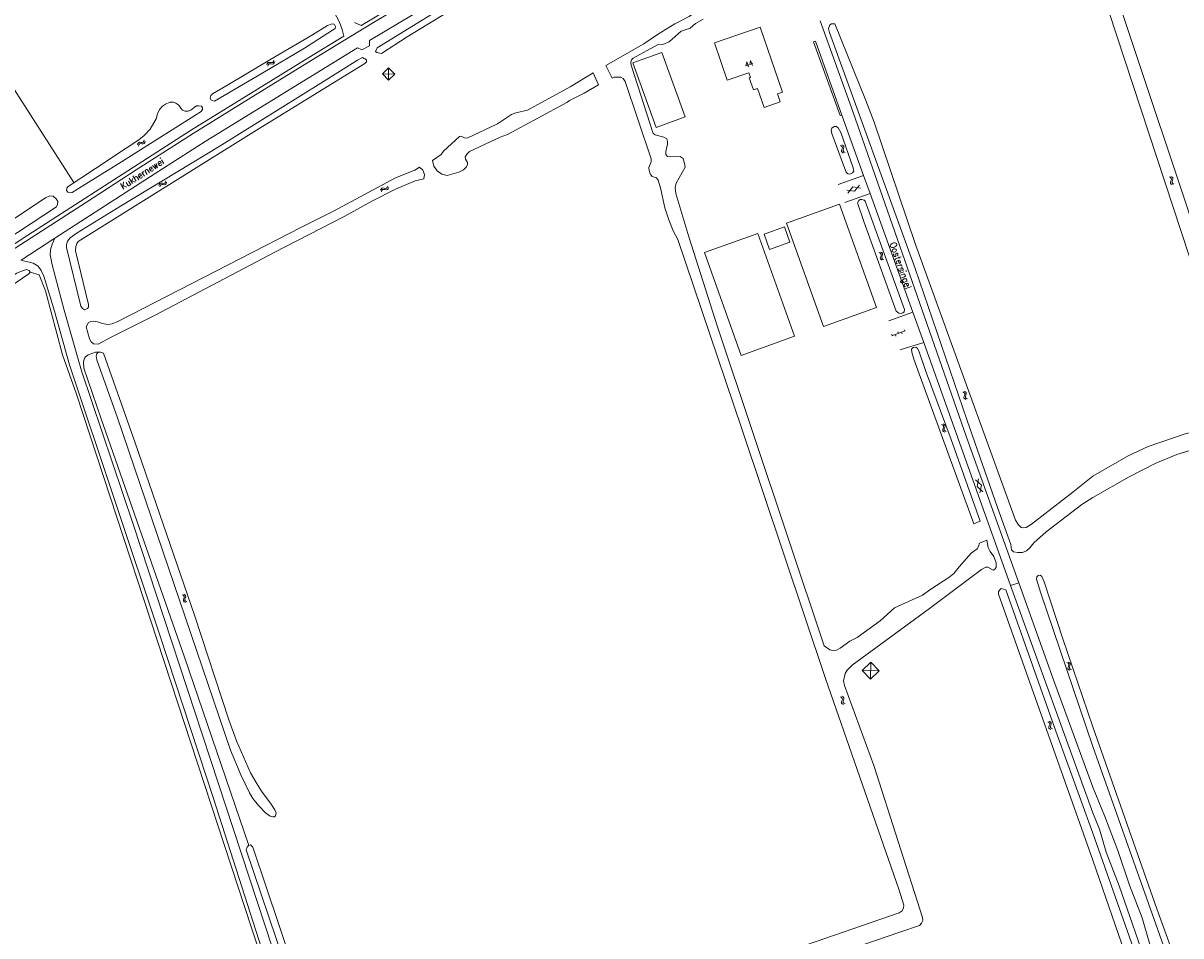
# Model space of a CAD drawing. Header units: metres. Extents: x 189705 to 199106, y 581686 to 588448.
# Tile 247 of 256: x 196676 to 197027, y 583592 to 583869. Entities that reach past the tile are written whole.
import ezdxf
from ezdxf.enums import TextEntityAlignment as Align

# ---------------------------------------------------------------- set-up
doc = ezdxf.new("R2010")
doc.units = ezdxf.units.M
doc.layers.add('B-WA-OG-GBKN-G', color=7, linetype='Continuous', lineweight=18)
doc.styles.add('Style-STANDARD', font='STANDARD.shx')

msp = doc.modelspace()

# ---------------------------------------------------------------- linework, layer by layer
at = {"layer": 'B-WA-OG-GBKN-G'}
for p, q in [((196749.7, 583856.002), (196749.81, 583856.395)), ((196749.81, 583856.395), (196750.006, 583856.657)), ((196749.975, 583855.588), (196750.087, 583855.98)), ((196750.006, 583856.657), (196750.334, 583856.743)), ((196750.087, 583855.98), (196750.286, 583856.241)), ((196750.286, 583856.241), (196750.601, 583856.325)), ((196750.334, 583856.743), (196750.738, 583856.696)), ((196750.601, 583856.325), (196751.014, 583856.283)), ((196750.738, 583856.696), (196751.144, 583856.65)), ((196751.014, 583856.283), (196751.419, 583856.234)), ((196751.144, 583856.65), (196751.463, 583856.731)), ((196751.419, 583856.234), (196751.738, 583856.315)), ((196751.463, 583856.731), (196751.667, 583856.998)), ((196751.667, 583856.998), (196751.779, 583857.391)), ((196751.738, 583856.315), (196751.942, 583856.584)), ((196751.942, 583856.584), (196752.053, 583856.977)), ((196786.594, 583855.057), (196784.716, 583853.228)), ((196788.423, 583853.179), (196784.716, 583853.228)), ((196784.716, 583853.228), (196786.545, 583851.35)), ((196786.545, 583851.35), (196786.594, 583855.057)), ((196786.545, 583851.35), (196788.423, 583853.179)), ((196788.423, 583853.179), (196786.594, 583855.057)), ((196786.545, 583851.35), (196786.545, 583851.35)), ((196710.482, 583831.715), (196710.565, 583832.114)), ((196710.565, 583832.114), (196710.742, 583832.389)), ((196710.742, 583832.389), (196711.063, 583832.498)), ((196710.785, 583831.321), (196710.87, 583831.719)), ((196710.87, 583831.719), (196711.05, 583831.994)), ((196711.05, 583831.994), (196711.359, 583832.099)), ((196711.063, 583832.498), (196711.469, 583832.479)), ((196711.359, 583832.099), (196711.773, 583832.086)), ((196711.469, 583832.479), (196711.877, 583832.461)), ((196711.773, 583832.086), (196712.181, 583832.065)), ((196711.877, 583832.461), (196712.19, 583832.564)), ((196712.181, 583832.065), (196712.493, 583832.169)), ((196712.19, 583832.564), (196712.375, 583832.845)), ((196712.375, 583832.845), (196712.459, 583833.245)), ((196712.493, 583832.169), (196712.678, 583832.451)), ((196712.678, 583832.451), (196712.762, 583832.851)), ((196923.526, 583831.556), (196923.889, 583831.37)), ((196923.889, 583831.37), (196924.107, 583831.124)), ((196923.986, 583831.745), (196924.349, 583831.561)), ((196924.128, 583830.799), (196924.007, 583830.402)), ((196924.107, 583831.124), (196924.128, 583830.799)), ((196924.349, 583831.561), (196924.568, 583831.318)), ((196924.59, 583830.98), (196924.465, 583830.593)), ((196924.568, 583831.318), (196924.59, 583830.98)), ((196924.007, 583830.402), (196923.881, 583830.014)), ((196923.881, 583830.014), (196923.899, 583829.685)), ((196923.899, 583829.685), (196924.123, 583829.434)), ((196924.123, 583829.434), (196924.487, 583829.248)), ((196924.465, 583830.593), (196924.342, 583830.204)), ((196924.342, 583830.204), (196924.36, 583829.875)), ((196924.36, 583829.875), (196924.582, 583829.623)), ((196924.582, 583829.623), (196924.947, 583829.437)), ((196717.267, 583820.022), (196717.592, 583820.117)), ((196717.592, 583820.117), (196717.997, 583820.08)), ((196717.997, 583820.08), (196718.404, 583820.044)), ((196718.404, 583820.044), (196718.721, 583820.134)), ((196718.721, 583820.134), (196718.918, 583820.406)), ((196718.918, 583820.406), (196719.02, 583820.802)), ((196719.203, 583819.999), (196719.305, 583820.395)), ((197023.26, 583821.986), (197023.617, 583821.79)), ((197023.708, 583820.819), (197023.571, 583820.435)), ((197023.571, 583820.435), (197023.581, 583820.106)), ((197023.581, 583820.106), (197023.798, 583819.848)), ((197023.617, 583821.79), (197023.828, 583821.538)), ((197023.84, 583821.212), (197023.708, 583820.819)), ((197023.724, 583822.162), (197024.083, 583821.969)), ((197023.828, 583821.538), (197023.84, 583821.212)), ((197024.172, 583820.998), (197024.038, 583820.612)), ((197024.038, 583820.612), (197024.047, 583820.283)), ((197024.047, 583820.283), (197024.262, 583820.024)), ((197024.083, 583821.969), (197024.295, 583821.72)), ((197024.307, 583821.381), (197024.172, 583820.998)), ((197024.295, 583821.72), (197024.307, 583821.381)), ((196716.978, 583819.36), (196717.077, 583819.755)), ((196717.077, 583819.755), (196717.267, 583820.022)), ((196717.263, 583818.953), (196717.365, 583819.348)), ((196717.365, 583819.348), (196717.557, 583819.614)), ((196717.557, 583819.614), (196717.87, 583819.706)), ((196717.87, 583819.706), (196718.284, 583819.674)), ((196718.284, 583819.674), (196718.69, 583819.636)), ((196718.69, 583819.636), (196719.007, 583819.725)), ((196719.007, 583819.725), (196719.203, 583819.999)), ((196784.146, 583817.952), (196784.279, 583818.337)), ((196784.279, 583818.337), (196784.49, 583818.587)), ((196784.395, 583817.522), (196784.531, 583817.906)), ((196784.49, 583818.587), (196784.822, 583818.653)), ((196784.531, 583817.906), (196784.745, 583818.155)), ((196784.745, 583818.155), (196785.064, 583818.22)), ((196784.822, 583818.653), (196785.223, 583818.582)), ((196785.064, 583818.22), (196785.474, 583818.154)), ((196785.223, 583818.582), (196785.625, 583818.512)), ((196785.474, 583818.154), (196785.875, 583818.081)), ((196785.625, 583818.512), (196785.948, 583818.574)), ((196785.875, 583818.081), (196786.198, 583818.143)), ((196785.948, 583818.574), (196786.168, 583818.829)), ((196786.168, 583818.829), (196786.303, 583819.215)), ((196786.198, 583818.143), (196786.418, 583818.399)), ((196786.418, 583818.399), (196786.553, 583818.785)), ((196925.463, 583818.036), (196927.795, 583817.641)), ((196927.307, 583818.951), (196925.8, 583817.129)), ((196927.307, 583818.951), (196929.64, 583818.555)), ((196929.302, 583819.462), (196927.795, 583817.641)), ((197023.798, 583819.848), (197024.157, 583819.652)), ((197024.262, 583820.024), (197024.621, 583819.829)), ((196935.255, 583799.045), (196935.618, 583798.86)), ((196935.714, 583799.236), (196936.078, 583799.054)), ((196936.078, 583799.054), (196936.298, 583798.811)), ((196935.739, 583797.893), (196935.614, 583797.505)), ((196935.614, 583797.505), (196935.633, 583797.176)), ((196935.618, 583798.86), (196935.837, 583798.615)), ((196935.633, 583797.176), (196935.858, 583796.925)), ((196935.859, 583798.29), (196935.739, 583797.893)), ((196935.837, 583798.615), (196935.859, 583798.29)), ((196935.858, 583796.925), (196936.223, 583796.741)), ((196936.197, 583798.086), (196936.074, 583797.696)), ((196936.074, 583797.696), (196936.094, 583797.367)), ((196936.094, 583797.367), (196936.317, 583797.116)), ((196936.32, 583798.473), (196936.197, 583798.086)), ((196936.298, 583798.811), (196936.32, 583798.473)), ((196936.317, 583797.116), (196936.682, 583796.931)), ((196939.068, 583773.785), (196943.201, 583775.294)), ((196940.963, 583775.009), (196941.135, 583774.539)), ((196942.074, 583774.883), (196942.246, 583774.413)), ((196942.842, 583775.695), (196943.013, 583775.226)), ((196939.085, 583774.323), (196939.256, 583773.853)), ((196940.195, 583774.196), (196940.367, 583773.727)), ((196961.076, 583756.989), (196961.438, 583756.804)), ((196960.615, 583756.803), (196960.977, 583756.614)), ((196961.09, 583755.646), (196960.961, 583755.259)), ((196960.961, 583755.259), (196960.978, 583754.93)), ((196960.977, 583756.614), (196961.193, 583756.368)), ((196960.978, 583754.93), (196961.201, 583754.677)), ((196961.213, 583756.042), (196961.09, 583755.646)), ((196961.193, 583756.368), (196961.213, 583756.042)), ((196961.201, 583754.677), (196961.564, 583754.49)), ((196961.549, 583755.835), (196961.423, 583755.446)), ((196961.423, 583755.446), (196961.44, 583755.118)), ((196961.438, 583756.804), (196961.656, 583756.56)), ((196961.44, 583755.118), (196961.661, 583754.864)), ((196961.676, 583756.221), (196961.549, 583755.835)), ((196961.656, 583756.56), (196961.676, 583756.221)), ((196961.661, 583754.864), (196962.024, 583754.676)), ((196954.185, 583746.934), (196954.547, 583746.745)), ((196954.547, 583746.745), (196954.763, 583746.499)), ((196954.646, 583747.12), (196955.008, 583746.935)), ((196954.763, 583746.499), (196954.783, 583746.173)), ((196955.008, 583746.935), (196955.226, 583746.691)), ((196955.226, 583746.691), (196955.246, 583746.352)), ((196954.66, 583745.777), (196954.531, 583745.39)), ((196954.531, 583745.39), (196954.548, 583745.061)), ((196954.548, 583745.061), (196954.771, 583744.808)), ((196954.783, 583746.173), (196954.66, 583745.777)), ((196954.771, 583744.808), (196955.134, 583744.621)), ((196955.119, 583745.966), (196954.993, 583745.577)), ((196954.993, 583745.577), (196955.01, 583745.249)), ((196955.01, 583745.249), (196955.231, 583744.995)), ((196955.246, 583746.352), (196955.119, 583745.966)), ((196955.231, 583744.995), (196955.594, 583744.807)), ((196964.471, 583730.125), (196966.261, 583728.581)), ((196964.941, 583728.12), (196965.385, 583730.444)), ((196964.941, 583728.12), (196966.733, 583726.576)), ((196965.819, 583726.257), (196966.261, 583728.581)), ((196724.022, 583695.312), (196724.384, 583695.123)), ((196724.497, 583694.155), (196724.368, 583693.768)), ((196724.368, 583693.768), (196724.385, 583693.439)), ((196724.384, 583695.123), (196724.6, 583694.877)), ((196724.483, 583695.498), (196724.845, 583695.313)), ((196724.62, 583694.551), (196724.497, 583694.155)), ((196724.6, 583694.877), (196724.62, 583694.551)), ((196724.956, 583694.344), (196724.83, 583693.955)), ((196724.83, 583693.955), (196724.847, 583693.627)), ((196724.845, 583695.313), (196725.063, 583695.069)), ((196725.083, 583694.73), (196724.956, 583694.344)), ((196725.063, 583695.069), (196725.083, 583694.73)), ((196724.385, 583693.439), (196724.608, 583693.186)), ((196724.608, 583693.186), (196724.971, 583692.999)), ((196724.847, 583693.627), (196725.068, 583693.373)), ((196725.068, 583693.373), (196725.431, 583693.185)), ((196932.712, 583674.922), (196930.095, 583672.359)), ((196932.658, 583669.742), (196932.712, 583674.922)), ((196935.275, 583672.304), (196932.712, 583674.922)), ((196992.152, 583674.742), (196992.511, 583674.55)), ((196992.614, 583673.581), (196992.481, 583673.195)), ((196992.481, 583673.195), (196992.494, 583672.866)), ((196992.494, 583672.866), (196992.715, 583672.611)), ((196992.511, 583674.55), (196992.725, 583674.301)), ((196992.614, 583674.924), (196992.975, 583674.735)), ((196992.741, 583673.975), (196992.614, 583673.581)), ((196992.725, 583674.301), (196992.741, 583673.975)), ((196993.075, 583673.765), (196992.946, 583673.377)), ((196992.946, 583673.377), (196992.958, 583673.049)), ((196992.958, 583673.049), (196993.177, 583672.793)), ((196992.975, 583674.735), (196993.19, 583674.488)), ((196993.206, 583674.15), (196993.075, 583673.765)), ((196993.177, 583672.793), (196993.538, 583672.601)), ((196993.19, 583674.488), (196993.206, 583674.15)), ((196935.275, 583672.304), (196930.095, 583672.359)), ((196930.095, 583672.359), (196932.658, 583669.742)), ((196932.658, 583669.742), (196935.275, 583672.304)), ((196932.658, 583669.742), (196932.658, 583669.742)), ((196992.715, 583672.611), (196993.076, 583672.419)), ((196923.521, 583664.353), (196923.883, 583664.164)), ((196923.994, 583663.196), (196923.866, 583662.809)), ((196923.866, 583662.809), (196923.882, 583662.48)), ((196923.882, 583662.48), (196924.105, 583662.227)), ((196923.883, 583664.164), (196924.099, 583663.917)), ((196923.982, 583664.539), (196924.344, 583664.353)), ((196924.118, 583663.592), (196923.994, 583663.196)), ((196924.099, 583663.917), (196924.118, 583663.592)), ((196924.105, 583662.227), (196924.468, 583662.039)), ((196924.454, 583663.384), (196924.328, 583662.996)), ((196924.328, 583662.996), (196924.344, 583662.667)), ((196924.344, 583664.353), (196924.562, 583664.109)), ((196924.344, 583662.667), (196924.565, 583662.413)), ((196924.581, 583663.771), (196924.454, 583663.384)), ((196924.562, 583664.109), (196924.581, 583663.771)), ((196924.565, 583662.413), (196924.928, 583662.225)), ((196986.387, 583656.791), (196986.746, 583656.599)), ((196986.848, 583655.63), (196986.716, 583655.244)), ((196986.716, 583655.244), (196986.729, 583654.915)), ((196986.746, 583656.599), (196986.96, 583656.35)), ((196986.976, 583656.024), (196986.848, 583655.63)), ((196986.849, 583656.973), (196987.21, 583656.783)), ((196986.96, 583656.35), (196986.976, 583656.024)), ((196987.31, 583655.813), (196987.18, 583655.426)), ((196987.18, 583655.426), (196987.193, 583655.097)), ((196987.21, 583656.783), (196987.425, 583656.537)), ((196987.441, 583656.199), (196987.31, 583655.813)), ((196987.425, 583656.537), (196987.441, 583656.199)), ((196986.729, 583654.915), (196986.949, 583654.66)), ((196986.949, 583654.66), (196987.31, 583654.468)), ((196987.193, 583655.097), (196987.411, 583654.841)), ((196987.411, 583654.841), (196987.772, 583654.65))]:
    msp.add_line(p, q, dxfattribs=at)
at = {"layer": 'B-WA-OG-GBKN-G', "flags": 128}
for points in [[(196747.303, 583906.443), (196762.94, 583882.648), (196768.758, 583874.002), (196770.419, 583871.35), (196771.399, 583869.566), (196772.001, 583868.14), (196772.478, 583866.67)], [(196641.725, 583897.442), (196691.22, 583820.329)], [(196646.354, 583783.152), (196662.224, 583793.203), (196678.193, 583803.587), (196695.011, 583814.388), (196710.074, 583824.179), (196727.346, 583835.21), (196744.125, 583845.599), (196763.064, 583857.287), (196781.491, 583868.494), (196797.208, 583877.985), (196831.483, 583898.531)], [(196782.622, 583860.024), (196782.976, 583859.692), (196784.447, 583859.454), (196792.247, 583864.489), (196832.616, 583889.194), (196846.431, 583897.902), (196848.292, 583899.236), (196848.651, 583899.717), (196848.654, 583900.174), (196848.25, 583900.558), (196847.589, 583900.562), (196840.251, 583896.363), (196783.111, 583861.113), (196782.622, 583860.024)], [(197000, 583898.563), (197027.502, 583816.19), (197041.822, 583772.599), (197043.225, 583768.327), (197047.733, 583754.546), (197047.982, 583753.097), (197047.878, 583752.614), (197047.165, 583752.109), (197044.826, 583751.636), (197044.318, 583751.815), (197043.766, 583753.849), (197000, 583886.98)], [(196685.409, 583803.396), (196715.785, 583823.043), (196731.012, 583832.704), (196777.168, 583861.159), (196778.485, 583860.502), (196780.757, 583861.714), (196780.768, 583863.336), (196828.944, 583892.194)], [(196814.853, 583893.643), (196816.106, 583891.449), (196816.152, 583890.709), (196809.574, 583886.739), (196810.066, 583885.95), (196808.311, 583884.902), (196807.82, 583885.773), (196803.18, 583882.92), (196803.664, 583882.12), (196801.928, 583881.062), (196801.458, 583881.893), (196785.212, 583872.105), (196778.246, 583867.868), (196776.214, 583868.844)], [(196852.461, 583855.832), (196863.907, 583862.36), (196868.038, 583865.181), (196873.338, 583868.451), (196877.719, 583870.61), (196882.334, 583873.758), (196883.435, 583875.479), (196884.124, 583875.957), (196890.08, 583878.31), (196892.75, 583878.827), (196893.916, 583878.388), (196895.211, 583878.407), (196897.552, 583879.256)], [(196876.248, 583826.113), (196875.825, 583827.562), (196874.914, 583828.229), (196871.917, 583828.094), (196871.079, 583828.2), (196870.575, 583828.762), (196870.581, 583829.753), (196871.075, 583831.961), (196871.105, 583832.773), (196870.906, 583833.537), (196870.046, 583834.101), (196867.383, 583834.726), (196866.801, 583835.136), (196860.112, 583855.854), (196860.041, 583856.819), (196860.197, 583857.453), (196860.708, 583858.009), (196868.045, 583862.056), (196869.722, 583862.199), (196871.656, 583862.974), (196875.282, 583866.205), (196878.004, 583867.103), (196879.638, 583868.516), (196881.956, 583869.848)], [(196977.577, 583698.95), (196961.725, 583743.068), (196927.26, 583841.864), (196917.408, 583869.307)], [(196772.478, 583866.67), (196773.023, 583864.686), (196762.352, 583858.17), (196726.511, 583836.04), (196677.214, 583804.314), (196661.162, 583793.824), (196645.493, 583783.935)], [(196770.524, 583867.59), (196770.172, 583868.227), (196769.741, 583868.407), (196769.156, 583868.361), (196768.061, 583867.884), (196763.551, 583865.117), (196750.58, 583857.471), (196737.533, 583849.674), (196733.227, 583847.184), (196732.743, 583846.679), (196732.509, 583845.892), (196732.658, 583845.383), (196733.114, 583845.126), (196733.774, 583845.021), (196748.45, 583853.571), (196761.065, 583861.066), (196769.527, 583866.478), (196770.419, 583867.006), (196770.524, 583867.59)], [(196885.355, 583862.647), (196889.248, 583851.346), (196895.728, 583853.578), (196896.233, 583852.112), (196895.908, 583852), (196897.14, 583848.422), (196898.37, 583848.846), (196900.37, 583843.038), (196905.306, 583844.738), (196904.455, 583847.209), (196906.016, 583847.746), (196899.235, 583867.429), (196885.355, 583862.647)], [(196961.982, 583748.199), (196946.217, 583794.246), (196920.233, 583865.784), (196919.883, 583866.955), (196920.271, 583868.147), (196920.857, 583868.398), (196921.873, 583868.391), (196931.266, 583845.193), (196933.794, 583838.573), (196946.283, 583801.511), (196976.618, 583717.958), (196977.525, 583716.555), (196978.358, 583715.737), (196978.89, 583715.607), (196979.805, 583715.753), (196981.487, 583716.735), (196993.987, 583726.44), (197000, 583731.3)], [(196915.417, 583862.968), (196915.977, 583863.193)], [(196915.417, 583862.968), (196923.468, 583840.59), (196923.926, 583840.74)], [(196915.977, 583863.193), (196923.926, 583840.74)], [(196867.639, 583837.033), (196876.505, 583840.248), (196869.425, 583859.775), (196860.56, 583856.561), (196867.639, 583837.033)], [(196766.085, 583850.393), (196777.122, 583857.39), (196778.7, 583858.243), (196779.89, 583857.5), (196779.861, 583856.915), (196779.325, 583856.411), (196745.734, 583835.704), (196692.492, 583802.386), (196692.082, 583801.855), (196691.773, 583800.917), (196691.638, 583799.572), (196695.66, 583783.315), (196695.656, 583782.502), (196695.273, 583782.123), (196694.407, 583781.748), (196693.799, 583782.081), (196693.295, 583782.795), (196688.901, 583800.578), (196688.931, 583801.544), (196689.242, 583802.532), (196690.035, 583803.569), (196692.177, 583805.005)], [(196854.337, 583851.974), (196852.461, 583855.832)], [(196803.227, 583829.849), (196808.102, 583834.215), (196808.586, 583834.365), (196809.801, 583833.798), (196810.64, 583833.869), (196819.578, 583838.084), (196823.785, 583840.879), (196825.134, 583841.48), (196828.643, 583842.197), (196841.661, 583849.359), (196848.598, 583853.528)], [(196848.598, 583853.528), (196850.202, 583849.889)], [(196870.306, 583812.608), (196868.968, 583818.713), (196868.321, 583821.003), (196867.792, 583821.743), (196866.473, 583822.132), (196865.894, 583822.922), (196865.57, 583823.94), (196865.499, 583824.856), (196866.168, 583826.554), (196866.122, 583827.443), (196858.331, 583850.936), (196857.701, 583851.88), (196856.992, 583852.265), (196854.935, 583852.201), (196854.337, 583851.974)], [(196766.085, 583850.393), (196735.247, 583831.269), (196705.353, 583813.182), (196692.177, 583805.005)], [(196850.202, 583849.889), (196845.815, 583847.404), (196841.46, 583845.219), (196840.644, 583844.551)], [(196730.156, 583842.985), (196730.127, 583842.401), (196729.743, 583841.869), (196727.857, 583840.636), (196705.631, 583826.593), (196692.633, 583818.465), (196690.645, 583817.309), (196690.009, 583817.135), (196689.376, 583817.393), (196688.997, 583817.877), (196689.001, 583818.563), (196689.436, 583819.094), (196697.695, 583824.557), (196707.026, 583830.751), (196710.824, 583833.244), (196712.509, 583834.58), (196714.347, 583836.5), (196716.143, 583839.664), (196716.507, 583841.11), (196717.124, 583842.427), (196718.044, 583843.489), (196718.936, 583844.043), (196720.285, 583844.619), (196721.353, 583844.663), (196722.113, 583844.405), (196723.023, 583843.713), (196723.577, 583842.821), (196724.158, 583842.234), (196724.944, 583841.975), (196725.782, 583841.944), (196726.596, 583842.219), (196727.693, 583843.05), (196728.305, 583843.53), (196729.067, 583843.601), (196729.904, 583843.418), (196730.156, 583842.985)], [(196840.644, 583844.551), (196822.608, 583834.891)], [(196923.926, 583840.74), (196930.546, 583822.411)], [(196804.353, 583822.45), (196807.914, 583823.47), (196809.264, 583824.148), (196810.235, 583825.058), (196810.543, 583825.767), (196810.497, 583826.427), (196809.892, 583827.422), (196809.82, 583828.057), (196810.435, 583829.044), (196811.124, 583829.7), (196820.368, 583834.015), (196822.608, 583834.891)], [(196920.75, 583836.161), (196920.932, 583836.82), (196921.621, 583837.299), (196922.307, 583837.32), (196922.838, 583836.911), (196923.642, 583835.433), (196927.442, 583824.715), (196927.64, 583823.774), (196927.205, 583823.243), (196926.364, 583822.791), (196925.756, 583822.972), (196925.225, 583823.458), (196924.501, 583825.545), (196920.898, 583835.169), (196920.75, 583836.161)], [(196799.857, 583826.948), (196802.56, 583828.811), (196803.227, 583829.849)], [(196702.716, 583773.493), (196698.513, 583771.257), (196697.091, 583771.367), (196696.435, 583772.006), (196695.907, 583772.923), (196694.911, 583776.562), (196695.63, 583777.879), (196696.317, 583778.154), (196697.156, 583778.251), (196698.374, 583778.04), (196699.818, 583777.523), (196701.442, 583777.26), (196702.815, 583777.48), (196704.699, 583778.282), (196760.149, 583806.811), (196769.879, 583811.63), (196788.679, 583821.756), (196794.483, 583824.084), (196795.948, 583824.914)], [(196795.948, 583824.914), (196796.97, 583824.03), (196797.438, 583822.762), (196797.236, 583821.426)], [(196799.857, 583826.948), (196800.296, 583825.285), (196801.281, 583823.875), (196802.69, 583822.89), (196804.353, 583822.45)], [(196950.924, 583696.975), (196948.4, 583695.187), (196939.921, 583691.375), (196935.607, 583687.413), (196928.593, 583682.323), (196926.378, 583681.269), (196923.445, 583679.153), (196922.349, 583678.575), (196921.307, 583678.378), (196920.319, 583678.638), (196918.573, 583679.868), (196886.306, 583776.592), (196877.571, 583803.876), (196873.631, 583816.932), (196873.489, 583818.66), (196873.776, 583820.081), (196876.42, 583824.968), (196876.248, 583826.113)], [(196797.236, 583821.426), (196794.642, 583820.857), (196788.659, 583818.302), (196781.655, 583814.71), (196773.07, 583810.036), (196752.081, 583799.238), (196715.833, 583780.045), (196702.716, 583773.493)], [(196930.546, 583822.411), (196922.842, 583819.662)], [(196930.546, 583822.411), (196932.52, 583816.946)], [(196924.869, 583814.264), (196932.52, 583816.946)], [(196932.52, 583816.946), (196945.508, 583780.981)], [(196666.862, 583805.247), (196682.541, 583815.701), (196683.849, 583816.241), (196684.887, 583816.16), (196685.829, 583815.329), (196686.284, 583814.572), (196686.201, 583813.678), (196685.96, 583812.927), (196666.299, 583800.144)], [(196918.363, 583776.678), (196934.436, 583782.431), (196923.244, 583813.704), (196907.171, 583807.952), (196918.363, 583776.678)], [(196928.703, 583814.165), (196929.062, 583814.824), (196929.547, 583815.176), (196930.055, 583815.199), (196930.689, 583814.941), (196931.042, 583814.609), (196942.946, 583781.818), (196942.866, 583781.133), (196942.483, 583780.78), (196941.898, 583780.605), (196941.264, 583780.66), (196940.43, 583781.351), (196930.627, 583808.539), (196928.703, 583814.165)], [(196745.474, 583618.813), (196769.203, 583548.152), (196771.805, 583541.303), (196772.919, 583540.585), (196773.477, 583540.506), (196820.226, 583557.07), (196941.38, 583598.899), (196942.195, 583599.503), (196942.657, 583600.365), (196942.713, 583601.253), (196941.342, 583605.784), (196918.973, 583669.907), (196893.648, 583745.607), (196874.214, 583803.033), (196872.832, 583805.657), (196871.504, 583808.993), (196870.306, 583812.608)], [(196900.392, 583804.676), (196902.064, 583800.027), (196908.204, 583802.234), (196906.532, 583806.884), (196900.392, 583804.676)], [(196685.409, 583803.396), (196677.855, 583798.486)], [(196781.875, 583500), (196771.107, 583530.181), (196767.325, 583539.577), (196765.522, 583548.656), (196764.202, 583553.262), (196761.149, 583561.41), (196756.735, 583571.063), (196753.743, 583581.142), (196709.2, 583716.677), (196693.489, 583763.208), (196688.26, 583781.657), (196684.578, 583795.321), (196684.036, 583798.347), (196684.121, 583799.87), (196684.587, 583801.595), (196685.409, 583803.396)], [(196893.467, 583767.892), (196909.652, 583773.684), (196898.5, 583804.849), (196882.315, 583799.057), (196893.467, 583767.892)], [(196675.148, 583796.721), (196675.492, 583796.947), (196675.838, 583797.175)], [(196675.148, 583796.721), (196678.84, 583795.812), (196680.36, 583794.965), (196681.241, 583793.612), (196682.044, 583791.881), (196685.261, 583781.294), (196689.867, 583765.008), (196717.365, 583682.742), (196733.494, 583633.592), (196747.27, 583590.731), (196752.391, 583575.636), (196757.543, 583561.405), (196761.54, 583549.722), (196765.576, 583535.676), (196766.629, 583533.357), (196769.043, 583529.101), (196774.313, 583513.396), (196779.031, 583500)], [(196675.838, 583797.175), (196676.34, 583797.505), (196676.846, 583797.833)], [(196675.838, 583797.175), (196676.341, 583797.502), (196676.846, 583797.833)], [(196676.846, 583797.833), (196677.348, 583798.16), (196677.855, 583798.486)], [(196587.561, 583741.662), (196586.975, 583741.158), (196586.844, 583740.573), (196587.122, 583740.115), (196588.442, 583740.133), (196627.775, 583761.161), (196643.422, 583770.696), (196657.642, 583779.121), (196677.528, 583792.644), (196677.937, 583793.099), (196677.61, 583793.609), (196676.8, 583793.919), (196675.604, 583793.57), (196673.923, 583792.818), (196643.336, 583773.261), (196614.619, 583756.642), (196587.561, 583741.662)], [(196763.481, 583537.974), (196760.887, 583546.398), (196744.98, 583594.327), (196691.95, 583756.155), (196687.751, 583768.019), (196682.577, 583787.482), (196680.65, 583792.346), (196677.937, 583793.099)], [(196945.508, 583780.981), (196938.177, 583778.341)], [(196948.803, 583771.756), (196945.508, 583780.981)], [(196948.803, 583771.756), (196941.607, 583769.557)], [(196975.109, 583698.101), (196948.803, 583771.756)], [(196744.236, 583619.311), (196724.695, 583676.423), (196699.426, 583748.643), (196694.204, 583763.991), (196694.063, 583765.923), (196694.399, 583767.039), (196694.757, 583767.494), (196695.548, 583768.022), (196697.762, 583768.898), (196698.525, 583768.869)], [(196704.356, 583748.943), (196698.182, 583766.509), (196697.909, 583767.754), (196698.116, 583768.414), (196698.525, 583768.869)], [(196698.525, 583768.869), (196699.262, 583768.864), (196700.148, 583768.554), (196709.748, 583741.417), (196727.79, 583689.157), (196738.123, 583657.368), (196740.526, 583651.003), (196744.763, 583641.324), (196746.397, 583638.367), (196748.034, 583635.817), (196751.009, 583631.863), (196752.116, 583630.103), (196752.518, 583629.161), (196752.309, 583628.349), (196751.926, 583627.97), (196751.444, 583627.948), (196750.708, 583628.181), (196749.216, 583629.231), (196747.171, 583631.402), (196745.43, 583633.547), (196744.399, 583635.23), (196741.789, 583640.758), (196738.682, 583648.194)], [(196945.113, 583769.79), (196945.547, 583770.244), (196946.412, 583770.366), (196946.893, 583770.008), (196947.346, 583769.294), (196949.343, 583763.312), (196957.124, 583742.435), (196965.923, 583717.614), (196963.989, 583716.788), (196945.731, 583766.738), (196945.159, 583768.85), (196945.113, 583769.79)], [(196738.682, 583648.194), (196704.356, 583748.943)], [(196961.982, 583748.199), (196971.103, 583721.8), (196975.18, 583710.574), (196975.399, 583708.971), (196976.006, 583708.384), (196977.273, 583708.097), (196978.721, 583708.089), (196979.892, 583708.615), (196980.964, 583709.548), (196982.167, 583711.065), (196985.868, 583714.396), (196996.683, 583722.639), (197000, 583724.824)], [(197000, 583731.3), (197010.78, 583737.484), (197016.786, 583740.307), (197028.335, 583744.202), (197045.829, 583747.847), (197047.67, 583748.088)], [(197000, 583724.824), (197011.061, 583731.057), (197019.13, 583735.193), (197025.542, 583737.863), (197030.172, 583739.243), (197042.095, 583741.459), (197048.781, 583742.324), (197056.328, 583742.805), (197064.132, 583743.869)], [(196950.924, 583696.975), (196956.431, 583700.549), (196957.911, 583701.76), (196959.547, 583703.834), (196963.203, 583707.952), (196964.987, 583709.237), (196965.398, 583709.921), (196965.658, 583710.986), (196967.923, 583711.836), (196968.292, 583709.675), (196968.895, 583708.477), (196970.003, 583706.921), (196970.754, 583704.96), (196970.746, 583703.614), (196970.311, 583703.033), (196969.828, 583702.781), (196968.258, 583703.68), (196967.598, 583703.709), (196966.324, 583702.98), (196950.51, 583691.16), (196927.047, 583673.949), (196925.566, 583672.459), (196924.925, 583671.447), (196924.481, 583669.214), (196924.778, 583667.789)], [(197000, 583649.332), (196984.165, 583696.117), (196982.968, 583700.061), (196983.047, 583700.721), (196983.482, 583701.125), (196984.117, 583701.223), (196984.597, 583700.838), (196985.249, 583699.235), (196990.917, 583681.952), (197000, 583655.327)], [(196975.109, 583698.101), (196977.577, 583698.95)], [(196975.109, 583698.101), (197000, 583629.215)], [(197000, 583637.013), (196988.128, 583669.495), (196977.577, 583698.95)], [(197000, 583614.813), (196971.437, 583695.481), (196971.441, 583696.218), (196971.724, 583696.749), (196972.208, 583697.204), (196973.654, 583696.788), (196988.853, 583653.92), (197000, 583623.043)], [(196948.442, 583597.506), (196933.682, 583643.528), (196924.778, 583667.789)], [(197000, 583655.327), (197019.455, 583600.086), (197026.297, 583581.167)], [(197000, 583649.332), (197024.191, 583581.167)], [(197020.257, 583581.167), (197017.132, 583589.985), (197015.025, 583597.41), (197011.198, 583607.304), (197007.628, 583617.808), (197003.702, 583628.084), (197000, 583637.013)], [(197017.052, 583581.167), (197007.997, 583607.088), (197004.069, 583617.262), (197002.087, 583624.229), (197000, 583629.215)], [(197014.823, 583581.167), (197000, 583623.043)], [(196941.575, 583592.979), (196855.438, 583563.516), (196774.69, 583535.011), (196773.598, 583534.942), (196772.532, 583535.1), (196771.444, 583535.869), (196770.766, 583537.067), (196743.412, 583618.012), (196743.747, 583618.823), (196744.13, 583619.278), (196744.236, 583619.311)], [(196744.236, 583619.311), (196744.767, 583619.477), (196745.474, 583618.813)], [(197000, 583614.813), (197011.614, 583581.167)], [(196947.476, 583595.065), (196948.144, 583595.712), (196948.486, 583596.577), (196948.442, 583597.506)], [(196941.575, 583592.979), (196947.476, 583595.065)]]:
    msp.add_lwpolyline(points, dxfattribs=at)

# ---------------------------------------------------------------- texts
at = {"layer": 'B-WA-OG-GBKN-G', "style": 'Style-STANDARD'}
msp.add_text('44', height=1.6, rotation=18.96025, dxfattribs=at).set_placement((196894.889, 583855.07))
for s, rotation, p in [('Kukhernewei', 32.62504, (196711.875, 583822.992)), ('Oostersingel', 289.26841, (196941.788, 583795.122))]:
    msp.add_text(s, height=2, rotation=rotation, dxfattribs=at).set_placement(p, align=Align.MIDDLE_CENTER)

doc.saveas('drawing.dxf')
